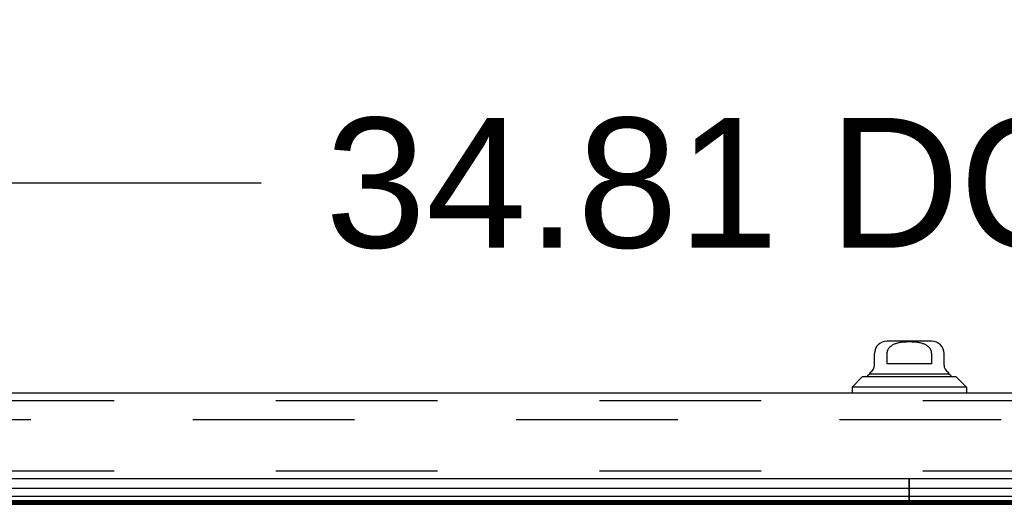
# Model space of a CAD drawing. Header units: inches. Extents: x 0 to 283, y 0 to 183.
# Tile 27 of 256: x 62.77 to 72.26, y 35.03 to 39.69. Entities that reach past the tile are written whole.
import ezdxf

# ---------------------------------------------------------------- set-up
doc = ezdxf.new("R2010")
doc.units = ezdxf.units.IN
doc.header["$LTSCALE"] = 15.583333
doc.header["$MEASUREMENT"] = 0
doc.linetypes.add('HIDDEN', pattern=[0.2, 0.1, -0.1])
doc.layers.get('0').update_dxf_attribs({"linetype": 'CONTINUOUS'})
for name, color, linetype in [('DEFAULT_2', 8, 'HIDDEN'), ('DIMENSIONS', 7, 'CONTINUOUS'), ('LEFTHAND_DOOR_ASSEMBLY', 7, 'CONTINUOUS')]:
    doc.layers.add(name, color=color, linetype=linetype)
doc.styles.get("Standard").update_dxf_attribs({"font": 'arial.ttf'})
doc.dimstyles.new('DIMSTYLE_1', dxfattribs={"dimtxt": 1.25, "dimasz": 1.666667, "dimexe": 0.09, "dimexo": 0.07, "dimgap": 0.0375, "dimtad": 0, "dimtih": 1, "dimtoh": 1, "dimzin": 4, "dimdsep": 46, "dimtxsty": 'Standard', "dimblk": '_FILLED', "dimblk1": '_FILLED', "dimblk2": '_FILLED', "dimcen": 0.09, "dimadec": 3, "dimazin": 1, "dimtfac": 1, "dimtdec": 3, "dimtofl": 0, "dimtmove": 0, "dimatfit": 3, "dimldrblk": '_FILLED', "dimfxl": 0, "dimtolj": 1, "dimtzin": 4, "dimarcsym": 0})

# ---------------------------------------------------------------- blocks, each defined once
blk = doc.blocks.new('_FILLED')
at = {"color": 0, "linetype": 'ByBlock'}
blk.add_solid([(0, 0), (-1, 0.2), (-1, -0.2)], dxfattribs=at)
blk = doc.blocks.new('*D9')
at = {"layer": 'DIMENSIONS', "color": 2, "linetype": 'Continuous'}
for p, q in [((53.9351, 37.1281), (53.9351, 39.6225)), ((88.7476, 37.1281), (88.7476, 39.6225)), ((53.9351, 38.1225), (65.0937, 38.1225)), ((88.7476, 38.1225), (77.589, 38.1225))]:
    blk.add_line(p, q, dxfattribs=at)
at = {"layer": 'DIMENSIONS', "color": 2, "linetype": 'Continuous', "xscale": 1.6666666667, "yscale": 1.6666666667, "zscale": 1.6666666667, "rotation": 180}
blk.add_blockref('_FILLED', (53.9351, 38.1225), dxfattribs=at)
at = {"layer": 'DIMENSIONS', "color": 2, "linetype": 'Continuous', "xscale": 1.6666666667, "yscale": 1.6666666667, "zscale": 1.6666666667}
blk.add_blockref('_FILLED', (88.7476, 38.1225), dxfattribs=at)
at = {"layer": 'DIMENSIONS', "color": 2, "linetype": 'Continuous', "insert": (71.3413, 38.7475), "char_height": 1.25, "width": 11.245353, "attachment_point": 2, "line_spacing_factor": 0.9}
blk.add_mtext('34.81 DOORS', dxfattribs=at)

msp = doc.modelspace()

# ---------------------------------------------------------------- linework, layer by layer
at = {"color": 7, "linetype": 'Continuous'}
msp.add_line((55.0293, 35.0264), (123.5293, 35.0264), dxfattribs=at)
at = {"layer": 'DEFAULT_2', "color": 8, "linetype": 'HIDDEN'}
msp.add_line((87.8103, 35.8389), (54.8469, 35.8389), dxfattribs=at)
at = {"layer": 'LEFTHAND_DOOR_ASSEMBLY', "color": 7, "linetype": 'Continuous'}
for p, q in [((71.5579, 36.5964), (71.1248, 36.5964)), ((71.0067, 36.3667), (71.0067, 36.4783)), ((71.1257, 36.4783), (71.1257, 36.3799)), ((71.557, 36.3799), (71.557, 36.4783)), ((71.676, 36.3667), (71.676, 36.4783)), ((71.557, 36.3799), (71.1257, 36.3799)), ((70.8886, 36.2539), (70.7902, 36.1554)), ((71.7941, 36.2539), (70.8886, 36.2539)), ((70.9575, 36.2814), (71.7252, 36.2814)), ((71.7941, 36.2539), (71.8925, 36.1554)), ((70.7902, 36.1554), (70.7902, 36.0964)), ((71.8925, 36.1554), (70.7902, 36.1554)), ((71.8925, 36.1554), (71.8925, 36.0964)), ((71.3413, 35.0264), (71.3413, 35.2714)), ((71.3433, 35.0264), (71.3433, 35.2714)), ((71.3413, 35.1793), (54.0481, 35.1793)), ((88.6346, 35.1793), (71.3433, 35.1793)), ((54.0197, 35.1041), (71.3413, 35.1041)), ((71.3413, 35.0607), (54.0286, 35.0607)), ((71.3413, 35.047), (54.0354, 35.047)), ((71.3413, 35.0383), (54.0378, 35.0383)), ((71.3433, 35.1041), (88.663, 35.1041)), ((88.654, 35.0607), (71.3433, 35.0607)), ((88.6472, 35.047), (71.3433, 35.047)), ((88.6449, 35.0383), (71.3433, 35.0383))]:
    msp.add_line(p, q, dxfattribs=at)
at = {"layer": 'LEFTHAND_DOOR_ASSEMBLY', "color": 3, "linetype": 'Continuous'}
for p, q in [((88.6126, 36.0964), (54.0701, 36.0964)), ((88.6126, 35.2714), (54.0701, 35.2714))]:
    msp.add_line(p, q, dxfattribs=at)
at = {"layer": 'LEFTHAND_DOOR_ASSEMBLY', "color": 8, "linetype": 'HIDDEN'}
for p, q in [((88.6126, 36.0214), (54.0701, 36.0214)), ((88.6126, 35.3464), (54.0701, 35.3464))]:
    msp.add_line(p, q, dxfattribs=at)
at = {"layer": 'LEFTHAND_DOOR_ASSEMBLY', "color": 7, "linetype": 'Continuous'}
msp.add_lwpolyline([(71.557, 36.4783), (71.5568, 36.4826), (71.5565, 36.487), (71.5559, 36.4913), (71.555, 36.4956), (71.5538, 36.4999), (71.5525, 36.5043), (71.5508, 36.5085), (71.5489, 36.5128), (71.5467, 36.5171), (71.5442, 36.5213), (71.5414, 36.5255), (71.5383, 36.5296), (71.5348, 36.5337), (71.5311, 36.5378), (71.527, 36.5418), (71.5225, 36.5457), (71.5175, 36.5496), (71.5122, 36.5534), (71.5065, 36.557), (71.5003, 36.5606), (71.4937, 36.564), (71.4867, 36.5672), (71.4794, 36.5701), (71.4718, 36.5729), (71.4639, 36.5754), (71.4557, 36.5777), (71.4473, 36.5797), (71.4387, 36.5816), (71.4298, 36.5832), (71.4206, 36.5846), (71.4113, 36.5859), (71.4017, 36.5869), (71.392, 36.5878), (71.3821, 36.5884), (71.3721, 36.589), (71.3619, 36.5893), (71.3517, 36.5896), (71.3415, 36.5896), (71.3313, 36.5896), (71.3211, 36.5894), (71.311, 36.589), (71.3009, 36.5885), (71.2911, 36.5878), (71.2813, 36.5869), (71.2718, 36.5859), (71.2624, 36.5847), (71.2533, 36.5833), (71.2444, 36.5817), (71.2357, 36.5798), (71.2273, 36.5778), (71.2191, 36.5755), (71.2112, 36.573), (71.2035, 36.5702), (71.1961, 36.5672), (71.1891, 36.564), (71.1825, 36.5606), (71.1763, 36.5571), (71.1705, 36.5534), (71.1651, 36.5496), (71.1602, 36.5457), (71.1557, 36.5418), (71.1516, 36.5378), (71.1478, 36.5337), (71.1444, 36.5296), (71.1413, 36.5255), (71.1385, 36.5213), (71.136, 36.5171), (71.1338, 36.5128), (71.1319, 36.5086), (71.1302, 36.5043), (71.1288, 36.5), (71.1277, 36.4956), (71.1268, 36.4913), (71.1262, 36.487), (71.1258, 36.4826), (71.1257, 36.4783)], dxfattribs=at)
for centre, radius, start, end in [((71.1248, 36.4783), 0.1181, 90, 180), ((71.5579, 36.4783), 0.1181, 0, 90), ((70.9279, 36.3667), 0.0787, 300, 360), ((71.7547, 36.3667), 0.0787, 180, 240), ((70.9772, 36.2322), 0.0492, 90, 153.88511), ((70.9772, 36.2815), 0.0197, 120, 180.11459), ((71.7055, 36.2322), 0.0492, 26.11489, 90), ((71.7055, 36.2815), 0.0197, 359.88541, 60)]:
    msp.add_arc(centre, radius, start, end, dxfattribs=at)

# ---------------------------------------------------------------- dimensions: what is measured, and where the dimension line sits
at = {"layer": 'DIMENSIONS', "color": 2, "linetype": 'Continuous'}
dim = msp.add_linear_dim(base=(53.9351, 38.1225), p1=(88.7476, 39.6925), p2=(53.9351, 39.6925), angle=180, text='<> DOORS', dimstyle='DIMSTYLE_1', dxfattribs=at)
dim.commit()
dim.dimension.update_dxf_attribs({"geometry": '*D9', "text_midpoint": (71.3413, 38.1225), "dimtype": 160})

doc.saveas('drawing.dxf')
